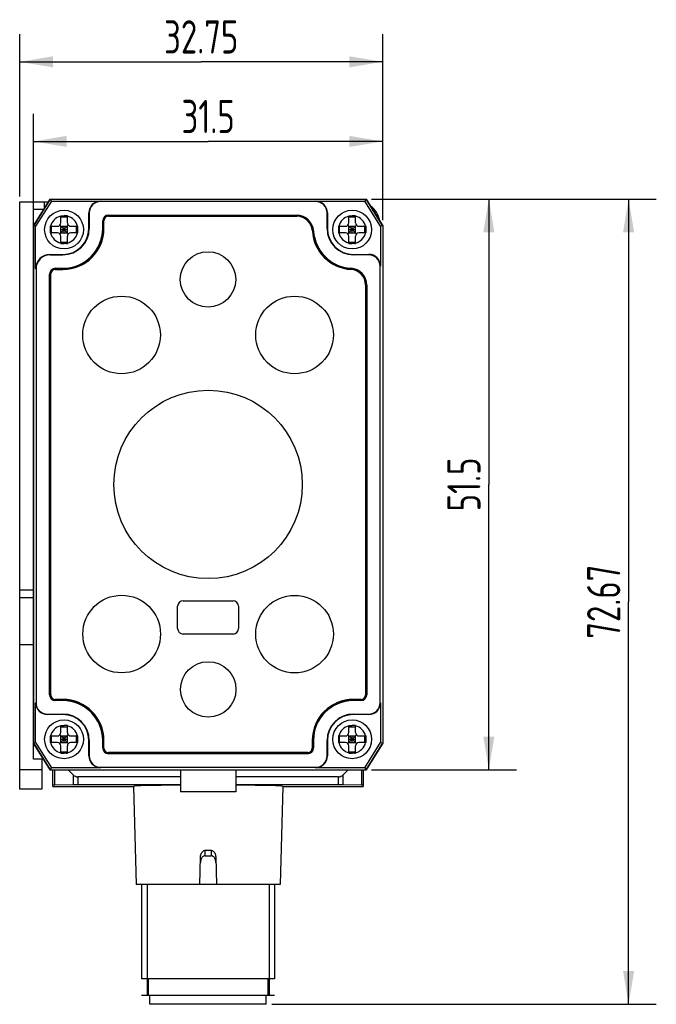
# Model space of a CAD drawing. Header units: millimetres. Extents: x 80 to 332, y 122 to 222.
# Tile 1 of 4: x 80 to 138, y 122 to 211. Entities that reach past the tile are written whole.
import ezdxf

# ---------------------------------------------------------------- set-up
doc = ezdxf.new("R2010")
doc.units = ezdxf.units.MM
doc.header["$LTSCALE"] = 23.1
doc.layers.get('0').update_dxf_attribs({"linetype": 'CONTINUOUS'})
for name, color, linetype in [('000-ID2000X_DXF_DIMENSION', 7, 'CONTINUOUS'), ('DA-13-014413DXF_CONTINUOUS_LINE', 7, 'CONTINUOUS'), ('DE-11-107728DXF_CONTINUOUS_LINE', 7, 'CONTINUOUS'), ('DE-13-002783DXF_CONTINUOUS_LINE', 7, 'CONTINUOUS'), ('DE-13-002784DXF_CONTINUOUS_LINE', 7, 'CONTINUOUS'), ('DE-13-002800DXF_CONTINUOUS_LINE', 7, 'CONTINUOUS'), ('DE-13-002801DXF_CONTINUOUS_LINE', 7, 'CONTINUOUS'), ('DE-13-002819DXF_CONTINUOUS_LINE', 7, 'CONTINUOUS'), ('DE-18-000293DXF_CONTINUOUS_LINE', 7, 'CONTINUOUS'), ('DE-18-000304DXF_CONTINUOUS_LINE', 7, 'CONTINUOUS'), ('DE-18-000305DXF_CONTINUOUS_LINE', 7, 'CONTINUOUS'), ('DE-19-012634DXF_CONTINUOUS_LINE', 7, 'CONTINUOUS'), ('SC-PM2X10B_DXF_CONTINUOUS_LINE', 7, 'CONTINUOUS')]:
    doc.layers.add(name, color=color, linetype=linetype)
doc.styles.get("Standard").update_dxf_attribs({"font": 'ISOCP', "width": 0.8})
doc.dimstyles.new('DIMSTYLE_1', dxfattribs={"dimtxt": 3, "dimasz": 3, "dimexe": 2.5, "dimexo": 0.5, "dimgap": 0.75, "dimtad": 1, "dimdsep": 46, "dimtxsty": 'STANDARD', "dimblk": '_FILLED', "dimblk1": '_FILLED', "dimblk2": '_FILLED', "dimcen": 0.09, "dimclrt": 3, "dimazin": 2, "dimtp": 0.3, "dimtm": 0.3, "dimtfac": 1, "dimtofl": 0, "dimtmove": 0, "dimatfit": 3, "dimldrblk": '_FILLED', "dimfxl": 1, "dimtolj": 1, "dimarcsym": 0})

# ---------------------------------------------------------------- blocks, each defined once
blk = doc.blocks.new('_FILLED')
at = {"color": 0, "linetype": 'ByBlock'}
blk.add_solid([(0, 0), (-1, 0.167), (-1, -0.167)], dxfattribs=at)
blk = doc.blocks.new('*D1')
at = {"layer": '000-ID2000X_DXF_DIMENSION', "color": 4}
for p, q in [((80.451, 195.028), (80.451, 209.668)), ((113.201, 192.878), (113.201, 209.668)), ((80.451, 207.168), (96.826, 207.168)), ((113.201, 207.168), (96.826, 207.168))]:
    blk.add_line(p, q, dxfattribs=at)
at = {"layer": '000-ID2000X_DXF_DIMENSION', "color": 4, "xscale": 3, "yscale": 3, "zscale": 3, "rotation": 180}
blk.add_blockref('_FILLED', (80.451, 207.168), dxfattribs=at)
at = {"layer": '000-ID2000X_DXF_DIMENSION', "color": 4, "xscale": 3, "yscale": 3, "zscale": 3}
blk.add_blockref('_FILLED', (113.201, 207.168), dxfattribs=at)
at = {"layer": '000-ID2000X_DXF_DIMENSION', "color": 3, "insert": (96.826, 210.918), "char_height": 3, "width": 11.01562, "attachment_point": 2, "line_spacing_factor": 0.9}
blk.add_mtext('32.75', dxfattribs=at)
blk = doc.blocks.new('*D2')
at = {"layer": '000-ID2000X_DXF_DIMENSION', "color": 4}
for p, q in [((112.201, 194.778), (125.279, 194.778)), ((122.779, 194.778), (122.779, 169.028)), ((122.779, 143.278), (122.779, 169.028)), ((112.201, 143.278), (125.279, 143.278))]:
    blk.add_line(p, q, dxfattribs=at)
at = {"layer": '000-ID2000X_DXF_DIMENSION', "color": 4, "xscale": 3, "yscale": 3, "zscale": 3}
for p, rotation in [((122.779, 194.778), 90), ((122.779, 143.278), 270)]:
    blk.add_blockref('_FILLED', p, dxfattribs=dict(at, rotation=rotation))
at = {"layer": '000-ID2000X_DXF_DIMENSION', "color": 3, "insert": (119.029, 169.028), "char_height": 3, "width": 8.8125, "attachment_point": 2, "rotation": 90, "line_spacing_factor": 0.9}
blk.add_mtext('51.5', dxfattribs=at)
blk = doc.blocks.new('*D8')
at = {"layer": '000-ID2000X_DXF_DIMENSION', "color": 4}
for p, q in [((112.201, 194.778), (137.889, 194.778)), ((135.389, 194.778), (135.389, 158.445)), ((135.389, 122.111), (135.389, 158.445)), ((103.202, 122.111), (137.889, 122.111))]:
    blk.add_line(p, q, dxfattribs=at)
at = {"layer": '000-ID2000X_DXF_DIMENSION', "color": 4, "xscale": 3, "yscale": 3, "zscale": 3}
for p, rotation in [((135.389, 194.778), 90), ((135.389, 122.111), 270)]:
    blk.add_blockref('_FILLED', p, dxfattribs=dict(at, rotation=rotation))
at = {"layer": '000-ID2000X_DXF_DIMENSION', "color": 3, "insert": (131.639, 158.445), "char_height": 3, "width": 11.01562, "attachment_point": 2, "rotation": 90, "line_spacing_factor": 0.9}
blk.add_mtext('72.67', dxfattribs=at)
blk = doc.blocks.new('*D11')
at = {"layer": '000-ID2000X_DXF_DIMENSION', "color": 4}
for p, q in [((81.701, 192.878), (81.701, 202.484)), ((113.201, 192.878), (113.201, 202.484)), ((81.701, 199.984), (97.451, 199.984)), ((113.201, 199.984), (97.451, 199.984))]:
    blk.add_line(p, q, dxfattribs=at)
at = {"layer": '000-ID2000X_DXF_DIMENSION', "color": 4, "xscale": 3, "yscale": 3, "zscale": 3, "rotation": 180}
blk.add_blockref('_FILLED', (81.701, 199.984), dxfattribs=at)
at = {"layer": '000-ID2000X_DXF_DIMENSION', "color": 4, "xscale": 3, "yscale": 3, "zscale": 3}
blk.add_blockref('_FILLED', (113.201, 199.984), dxfattribs=at)
at = {"layer": '000-ID2000X_DXF_DIMENSION', "color": 3, "insert": (97.451, 203.734), "char_height": 3, "width": 8.8125, "attachment_point": 2, "line_spacing_factor": 0.9}
blk.add_mtext('31.5', dxfattribs=at)

msp = doc.modelspace()

# ---------------------------------------------------------------- linework, layer by layer
at = {"layer": 'DA-13-014413DXF_CONTINUOUS_LINE', "color": 7}
for p, q in [((83.478, 194.778), (111.424, 194.778)), ((81.777, 192.5), (83.054, 194.543)), ((111.847, 194.543), (113.125, 192.5)), ((105.441, 193.308), (88.471, 193.308)), ((81.701, 192.235), (81.701, 145.822)), ((87.971, 192.808), (87.971, 192.128)), ((113.201, 192.235), (113.201, 145.822)), ((83.671, 188.508), (84.351, 188.508)), ((83.171, 150.048), (83.171, 188.008)), ((111.731, 150.048), (111.731, 187.018)), ((83.671, 149.548), (84.351, 149.548)), ((111.231, 149.548), (110.551, 149.548)), ((87.971, 145.928), (87.971, 145.248)), ((106.931, 145.248), (106.931, 145.928)), ((83.054, 143.513), (81.777, 145.557)), ((113.125, 145.557), (111.847, 143.513)), ((88.471, 144.748), (106.431, 144.748)), ((83.478, 143.278), (111.424, 143.278))]:
    msp.add_line(p, q, dxfattribs=at)
at = {"layer": 'DA-13-014413DXF_CONTINUOUS_LINE', "color": 4}
for p, q in [((87.971, 192.808), (88.057, 192.895)), ((88.384, 193.222), (88.471, 193.308)), ((92.591, 193.228), (92.671, 193.308)), ((96.791, 193.228), (96.871, 193.308)), ((100.991, 193.228), (101.071, 193.308)), ((105.191, 193.228), (105.271, 193.308)), ((107.064, 190.9), (107.124, 190.961)), ((83.584, 188.422), (83.671, 188.508)), ((109.094, 188.73), (109.153, 188.789)), ((83.171, 188.008), (83.257, 188.095)), ((111.648, 187.085), (111.724, 187.16)), ((83.171, 183.808), (83.251, 183.888)), ((111.651, 182.887), (111.731, 182.967)), ((83.171, 179.608), (83.251, 179.688)), ((111.651, 178.686), (111.731, 178.766)), ((83.171, 175.408), (83.251, 175.488)), ((111.651, 174.486), (111.731, 174.566)), ((83.171, 171.208), (83.251, 171.288)), ((111.651, 170.286), (111.731, 170.366)), ((83.171, 167.007), (83.251, 167.087)), ((111.651, 166.086), (111.731, 166.166)), ((83.171, 162.807), (83.251, 162.887)), ((111.651, 161.886), (111.731, 161.966)), ((83.171, 158.607), (83.251, 158.687)), ((111.651, 157.685), (111.731, 157.765)), ((83.171, 154.407), (83.251, 154.487)), ((111.651, 153.485), (111.731, 153.565)), ((83.171, 150.206), (83.251, 150.286)), ((86.203, 149.039), (86.26, 149.096)), ((87.916, 146.552), (87.983, 146.618)), ((90.313, 144.748), (90.393, 144.828)), ((94.513, 144.748), (94.593, 144.828)), ((98.714, 144.748), (98.794, 144.828)), ((102.914, 144.748), (102.994, 144.828))]:
    msp.add_line(p, q, dxfattribs=at)
at = {"layer": 'DA-13-014413DXF_CONTINUOUS_LINE', "color": 7}
for centre, radius, start, end in [((88.471, 192.808), 0.5, 90, 180), ((105.441, 191.808), 1.5, 3.58332, 90), ((84.351, 192.128), 3.62, 270, 360), ((110.551, 192.128), 3.62, 183.58332, 266.41668), ((83.671, 188.008), 0.5, 90, 180), ((110.231, 187.018), 1.5, 0, 86.41668), ((83.671, 150.048), 0.5, 180, 270), ((84.351, 145.928), 3.62, 0, 90), ((110.551, 145.928), 3.62, 90, 180), ((111.231, 150.048), 0.5, 270, 360), ((88.471, 145.248), 0.5, 180, 270), ((106.431, 145.248), 0.5, 270, 360)]:
    msp.add_arc(centre, radius, start, end, dxfattribs=at)
at = {"layer": 'DE-11-107728DXF_CONTINUOUS_LINE', "color": 7}
for p, q in [((80.451, 141.528), (80.451, 194.528)), ((80.451, 194.528), (83.044, 194.528)), ((80.451, 159.528), (81.701, 159.528)), ((82.451, 141.528), (80.451, 141.528))]:
    msp.add_line(p, q, dxfattribs=at)
at = {"layer": 'DE-11-107728DXF_CONTINUOUS_LINE', "color": 4}
for p, q in [((82.651, 194.528), (82.651, 193.898)), ((80.451, 158.814), (81.701, 158.814)), ((80.451, 154.571), (81.701, 154.571)), ((82.451, 143.286), (80.451, 143.286))]:
    msp.add_line(p, q, dxfattribs=at)
at = {"layer": 'DE-11-107728DXF_CONTINUOUS_LINE', "color": 3}
msp.add_line((82.451, 144.228), (82.451, 141.528), dxfattribs=at)
at = {"layer": 'DE-11-107728DXF_CONTINUOUS_LINE', "color": 7}
msp.add_arc((110.951, 192.528), 2, 8.12014, 55.89585, dxfattribs=at)
at = {"layer": 'DE-13-002783DXF_CONTINUOUS_LINE', "color": 4}
msp.add_line((103.452, 122.911), (91.452, 122.911), dxfattribs=at)
at = {"layer": 'DE-13-002784DXF_CONTINUOUS_LINE', "color": 7}
for p, q in [((83.452, 141.779), (83.452, 143.278)), ((84.815, 143.278), (85.277, 142.816)), ((109.628, 142.816), (110.09, 143.278)), ((111.452, 143.278), (111.452, 141.779)), ((94.951, 142.641), (85.701, 142.641)), ((109.204, 142.641), (99.951, 142.641)), ((83.452, 141.779), (90.72, 141.779)), ((85.277, 141.908), (83.628, 141.879)), ((94.951, 141.911), (85.701, 141.911)), ((90.72, 141.78), (90.952, 132.911)), ((109.204, 141.911), (99.951, 141.911)), ((104.185, 141.78), (103.952, 132.911)), ((104.185, 141.779), (111.452, 141.779)), ((111.277, 141.879), (109.628, 141.908)), ((97.188, 136.011), (97.717, 136.011)), ((96.702, 132.911), (96.768, 135.419)), ((97.176, 135.511), (97.729, 135.511)), ((98.137, 135.419), (98.202, 132.911)), ((103.952, 132.911), (90.952, 132.911)), ((91.452, 132.911), (91.452, 124.411)), ((103.452, 132.911), (103.452, 124.411)), ((103.452, 124.411), (91.452, 124.411)), ((92.052, 124.411), (92.052, 122.911)), ((102.852, 124.411), (102.852, 122.911)), ((102.952, 122.911), (91.952, 122.911))]:
    msp.add_line(p, q, dxfattribs=at)
at = {"layer": 'DE-13-002784DXF_CONTINUOUS_LINE', "color": 4}
for p, q in [((83.628, 141.879), (83.628, 143.278)), ((111.277, 143.278), (111.277, 141.879)), ((85.277, 142.816), (85.277, 141.908)), ((85.701, 142.641), (85.701, 141.911)), ((109.204, 141.911), (109.204, 142.641)), ((109.628, 141.908), (109.628, 142.816)), ((83.452, 141.779), (90.72, 141.779)), ((104.185, 141.779), (111.452, 141.779)), ((97.176, 135.511), (97.188, 136.011)), ((97.717, 136.011), (97.729, 135.511)), ((91.952, 132.911), (91.952, 122.911)), ((102.952, 132.911), (102.952, 122.911))]:
    msp.add_line(p, q, dxfattribs=at)
at = {"layer": 'DE-13-002784DXF_CONTINUOUS_LINE', "color": 7}
for centre, major_axis, ratio, start_param, end_param in [((85.701, 143.241), (0.6, 0), 1, -2.356194, -1.570796), ((109.204, 143.241), (0, 0.6), 1, -3.141593, -2.356194), ((84.052, 141.871), (0.6, 0), 0.017455, 2.356194, 3.141593), ((85.701, 141.9), (0.6, 0), 0.017455, 1.570796, 2.356194), ((97.452, 141.78), (6.732, 0), 0.017455, 1.951594, 3.14205), ((97.452, 141.78), (6.732, 0), 0.017455, -0.000457, 1.190606), ((109.204, 141.9), (0.6, 0), 0.017455, 0.785398, 1.570796), ((110.852, 141.871), (0.6, 0), 0.017455, 0, 0.785398)]:
    msp.add_ellipse(centre, major_axis=major_axis, ratio=ratio, start_param=start_param, end_param=end_param, dxfattribs=at)
for points, knots in [([(96.768, 135.419), (96.77, 135.485), (96.784, 135.584), (96.827, 135.709), (96.871, 135.799), (96.929, 135.88), (97.001, 135.949), (97.074, 135.99), (97.138, 136.007), (97.171, 136.011), (97.188, 136.011)], [0, 0, 0, 0, 0.250028, 0.375163, 0.500219, 0.625191, 0.750067, 0.874841, 0.937409, 1, 1, 1, 1]), ([(97.717, 136.011), (97.734, 136.011), (97.767, 136.007), (97.831, 135.99), (97.904, 135.949), (97.976, 135.88), (98.034, 135.799), (98.078, 135.709), (98.121, 135.584), (98.135, 135.485), (98.137, 135.419)], [0, 0, 0, 0, 0.062591, 0.125159, 0.249933, 0.374809, 0.499781, 0.624837, 0.749972, 1, 1, 1, 1]), ([(97.176, 135.511), (97.159, 135.511), (97.126, 135.508), (97.062, 135.49), (96.989, 135.448), (96.916, 135.379), (96.859, 135.297), (96.814, 135.208), (96.771, 135.082), (96.757, 134.982), (96.755, 134.915)], [0, 0, 0, 0, 0.062597, 0.125166, 0.249936, 0.374811, 0.499773, 0.624814, 0.749939, 1, 1, 1, 1]), ([(98.15, 134.915), (98.148, 134.982), (98.134, 135.082), (98.091, 135.208), (98.046, 135.297), (97.989, 135.379), (97.916, 135.448), (97.843, 135.49), (97.779, 135.508), (97.746, 135.511), (97.729, 135.511)], [0, 0, 0, 0, 0.250061, 0.375186, 0.500227, 0.625189, 0.750064, 0.874834, 0.937403, 1, 1, 1, 1])]:
    msp.add_open_spline(points, degree=3, knots=knots, dxfattribs=at)
at = {"layer": 'DE-13-002800DXF_CONTINUOUS_LINE', "color": 7}
for p, q in [((83.478, 194.778), (111.423, 194.778)), ((83.054, 194.543), (81.777, 192.5)), ((113.125, 192.5), (111.847, 194.543)), ((81.701, 192.235), (81.701, 145.822)), ((113.201, 192.235), (113.201, 145.822)), ((81.777, 145.557), (83.054, 143.513)), ((111.847, 143.513), (113.125, 145.557)), ((83.478, 143.278), (111.423, 143.278))]:
    msp.add_line(p, q, dxfattribs=at)
at = {"layer": 'DE-13-002801DXF_CONTINUOUS_LINE', "color": 7}
for p, q in [((83.201, 194.778), (81.701, 192.378)), ((83.201, 194.778), (111.701, 194.778)), ((113.201, 192.378), (111.701, 194.778)), ((81.701, 144.228), (81.701, 193.828)), ((82.607, 193.828), (81.701, 193.828)), ((113.201, 192.378), (113.201, 145.678)), ((81.701, 145.678), (83.201, 143.278)), ((111.701, 143.278), (113.201, 145.678)), ((82.607, 144.228), (81.701, 144.228)), ((83.201, 143.278), (111.701, 143.278)), ((94.951, 143.278), (94.951, 141.278)), ((99.951, 143.278), (99.951, 141.278)), ((99.951, 141.278), (94.951, 141.278))]:
    msp.add_line(p, q, dxfattribs=at)
at = {"layer": 'DE-13-002819DXF_CONTINUOUS_LINE', "color": 7}
for p, q in [((81.701, 192.378), (83.201, 194.778)), ((83.201, 194.778), (111.701, 194.778)), ((83.305, 194.59), (83.201, 194.778)), ((111.701, 194.778), (111.596, 194.59)), ((111.701, 194.778), (113.201, 192.378)), ((83.305, 194.59), (81.889, 192.324)), ((83.305, 194.59), (87.751, 194.59)), ((107.151, 194.556), (87.751, 194.556)), ((107.151, 194.59), (111.596, 194.59)), ((113.012, 192.324), (111.596, 194.59)), ((86.689, 192.128), (86.689, 193.528)), ((86.723, 193.528), (86.723, 192.128)), ((88.471, 193.335), (105.441, 193.335)), ((108.178, 192.128), (108.178, 193.528)), ((108.212, 193.528), (108.212, 192.128)), ((81.701, 192.378), (81.701, 145.678)), ((81.889, 192.324), (81.701, 192.378)), ((81.889, 188.478), (81.889, 192.324)), ((87.944, 192.128), (87.944, 192.808)), ((113.201, 192.378), (113.012, 192.324)), ((113.012, 192.324), (113.012, 188.728)), ((113.201, 192.378), (113.201, 145.678)), ((83.201, 189.79), (84.351, 189.79)), ((83.201, 189.756), (84.351, 189.756)), ((110.551, 189.79), (111.951, 189.79)), ((111.951, 189.756), (110.551, 189.756)), ((81.923, 188.478), (81.923, 149.328)), ((83.671, 188.535), (84.351, 188.535)), ((112.978, 149.328), (112.978, 188.728)), ((83.144, 150.048), (83.144, 188.008)), ((111.757, 187.018), (111.757, 150.048)), ((81.889, 145.732), (81.889, 149.328)), ((84.351, 149.522), (83.671, 149.522)), ((111.231, 149.522), (110.551, 149.522)), ((113.012, 149.328), (113.012, 145.732)), ((82.951, 148.301), (84.351, 148.301)), ((84.351, 148.267), (82.951, 148.267)), ((110.551, 148.301), (111.951, 148.301)), ((111.951, 148.267), (110.551, 148.267)), ((81.701, 145.678), (81.889, 145.732)), ((81.889, 145.732), (83.305, 143.467)), ((86.689, 144.528), (86.689, 145.928)), ((86.723, 145.928), (86.723, 144.528)), ((87.944, 145.248), (87.944, 145.928)), ((106.957, 145.928), (106.957, 145.248)), ((108.178, 144.528), (108.178, 145.928)), ((108.212, 145.928), (108.212, 144.528)), ((111.596, 143.467), (113.012, 145.732)), ((113.012, 145.732), (113.201, 145.678)), ((83.201, 143.278), (81.701, 145.678)), ((113.201, 145.678), (111.701, 143.278)), ((106.431, 144.722), (88.471, 144.722)), ((83.201, 143.278), (83.305, 143.467)), ((83.201, 143.278), (111.701, 143.278)), ((87.751, 143.467), (83.305, 143.467)), ((87.751, 143.501), (107.151, 143.501)), ((111.596, 143.467), (107.151, 143.467)), ((111.596, 143.467), (111.701, 143.278))]:
    msp.add_line(p, q, dxfattribs=at)
at = {"layer": 'DE-13-002819DXF_CONTINUOUS_LINE', "color": 4}
for p, q in [((87.751, 194.59), (87.751, 194.556)), ((107.151, 194.59), (107.151, 194.556)), ((86.689, 193.528), (86.723, 193.528)), ((88.471, 193.228), (88.471, 193.335)), ((88.471, 193.312), (105.441, 193.312)), ((105.441, 193.228), (105.441, 193.335)), ((108.212, 193.528), (108.178, 193.528)), ((86.723, 192.128), (86.689, 192.128)), ((88.051, 192.808), (87.944, 192.808)), ((87.944, 192.128), (88.051, 192.128)), ((87.967, 192.128), (87.967, 192.808)), ((108.178, 192.128), (108.212, 192.128)), ((106.858, 191.897), (106.964, 191.904)), ((83.201, 189.756), (83.201, 189.79)), ((84.351, 189.756), (84.351, 189.79)), ((110.551, 189.756), (110.551, 189.79)), ((111.951, 189.79), (111.951, 189.756)), ((81.923, 188.478), (81.889, 188.478)), ((83.671, 188.428), (83.671, 188.535)), ((83.671, 188.512), (84.351, 188.512)), ((84.351, 188.428), (84.351, 188.535)), ((110.319, 188.436), (110.326, 188.542)), ((113.012, 188.728), (112.978, 188.728)), ((83.144, 188.008), (83.251, 188.008)), ((83.167, 150.048), (83.167, 188.008)), ((111.651, 187.018), (111.757, 187.018)), ((111.734, 187.018), (111.734, 150.048)), ((81.889, 149.328), (81.923, 149.328)), ((83.251, 150.048), (83.144, 150.048)), ((83.671, 149.628), (83.671, 149.522)), ((84.351, 149.545), (83.671, 149.545)), ((84.351, 149.522), (84.351, 149.628)), ((110.551, 149.522), (110.551, 149.628)), ((111.231, 149.545), (110.551, 149.545)), ((111.231, 149.522), (111.231, 149.628)), ((111.651, 150.048), (111.757, 150.048)), ((113.012, 149.328), (112.978, 149.328)), ((82.951, 148.267), (82.951, 148.301)), ((84.351, 148.301), (84.351, 148.267)), ((110.551, 148.301), (110.551, 148.267)), ((111.951, 148.267), (111.951, 148.301)), ((86.723, 145.928), (86.689, 145.928)), ((87.944, 145.928), (88.051, 145.928)), ((87.967, 145.248), (87.967, 145.928)), ((106.851, 145.928), (106.957, 145.928)), ((106.934, 145.928), (106.934, 145.248)), ((108.178, 145.928), (108.212, 145.928)), ((88.051, 145.248), (87.944, 145.248)), ((106.851, 145.248), (106.957, 145.248)), ((86.689, 144.528), (86.723, 144.528)), ((88.471, 144.828), (88.471, 144.722)), ((106.431, 144.745), (88.471, 144.745)), ((106.431, 144.828), (106.431, 144.722)), ((108.212, 144.528), (108.178, 144.528)), ((87.751, 143.467), (87.751, 143.501)), ((107.151, 143.467), (107.151, 143.501))]:
    msp.add_line(p, q, dxfattribs=at)
at = {"layer": 'DE-13-002819DXF_CONTINUOUS_LINE', "color": 7}
for centre, radius, start, end in [((87.751, 193.528), 1.061, 90, 180), ((87.751, 193.528), 1.027, 90, 180), ((107.151, 193.528), 1.061, 0, 90), ((107.151, 193.528), 1.027, 0, 90), ((88.471, 192.808), 0.526, 90, 180), ((105.441, 191.808), 1.526, 3.58332, 90), ((84.351, 192.128), 3.594, 270, 360), ((84.351, 192.128), 2.373, 270, 360), ((84.351, 192.128), 2.339, 270, 360), ((110.551, 192.128), 2.373, 180, 270), ((110.551, 192.128), 2.339, 180, 270), ((110.551, 192.128), 3.594, 183.58332, 266.41668), ((83.201, 188.478), 1.311, 90, 180), ((83.201, 188.478), 1.277, 90, 180), ((111.951, 188.728), 1.061, 0, 90), ((111.951, 188.728), 1.027, 0, 90), ((83.671, 188.008), 0.526, 90, 180), ((110.231, 187.018), 1.526, 0, 86.41668), ((82.951, 149.328), 1.061, 180, 270), ((82.951, 149.328), 1.027, 180, 270), ((83.671, 150.048), 0.526, 180, 270), ((84.351, 145.928), 3.594, 0, 90), ((110.551, 145.928), 3.594, 90, 180), ((111.231, 150.048), 0.526, 270, 360), ((111.951, 149.328), 1.061, 270, 360), ((111.951, 149.328), 1.027, 270, 360), ((84.351, 145.928), 2.373, 0, 90), ((84.351, 145.928), 2.339, 0, 90), ((110.551, 145.928), 2.373, 90, 180), ((110.551, 145.928), 2.339, 90, 180), ((88.471, 145.248), 0.526, 180, 270), ((106.431, 145.248), 0.526, 270, 360), ((87.751, 144.528), 1.061, 180, 270), ((87.751, 144.528), 1.027, 180, 270), ((107.151, 144.528), 1.061, 270, 360), ((107.151, 144.528), 1.027, 270, 360)]:
    msp.add_arc(centre, radius, start, end, dxfattribs=at)
at = {"layer": 'DE-13-002819DXF_CONTINUOUS_LINE', "color": 4}
for centre, radius, start, end in [((88.471, 192.808), 0.503, 90, 180), ((105.441, 191.808), 1.503, 3.58332, 90), ((84.351, 192.128), 3.617, 270, 360), ((110.551, 192.128), 3.617, 183.58332, 266.41668), ((83.671, 188.008), 0.503, 90, 180), ((110.231, 187.018), 1.503, 0, 86.41668), ((83.671, 150.048), 0.503, 180, 270), ((84.351, 145.928), 3.617, 0, 90), ((110.551, 145.928), 3.617, 90, 180), ((111.231, 150.048), 0.503, 270, 360), ((88.471, 145.248), 0.503, 180, 270), ((106.431, 145.248), 0.503, 270, 360)]:
    msp.add_arc(centre, radius, start, end, dxfattribs=at)
at = {"layer": 'DE-18-000293DXF_CONTINUOUS_LINE', "color": 7}
for p, q in [((88.051, 192.128), (88.051, 192.828)), ((88.451, 193.228), (105.459, 193.228)), ((83.651, 188.428), (84.351, 188.428)), ((83.251, 150.028), (83.251, 188.028)), ((111.651, 187.037), (111.651, 150.028)), ((95.201, 158.528), (99.701, 158.528)), ((94.701, 156.028), (94.701, 158.028)), ((100.201, 158.028), (100.201, 156.028)), ((99.701, 155.528), (95.201, 155.528)), ((84.351, 149.628), (83.651, 149.628)), ((111.251, 149.628), (110.551, 149.628)), ((88.051, 145.228), (88.051, 145.928)), ((106.851, 145.928), (106.851, 145.228)), ((106.451, 144.828), (88.451, 144.828))]:
    msp.add_line(p, q, dxfattribs=at)
for centre, radius in [((97.441, 187.528), 2.5), ((89.641, 182.518), 3.5), ((105.251, 182.518), 3.5), ((97.451, 169.028), 8.5), ((89.651, 155.528), 3.5), ((105.251, 155.518), 3.5), ((97.461, 150.528), 2.5)]:
    msp.add_circle(centre, radius, dxfattribs=at)
for centre, radius, start, end in [((88.451, 192.828), 0.4, 90, 180), ((105.459, 191.828), 1.4, 3.37229, 90), ((84.351, 192.128), 3.7, 270, 360), ((110.551, 192.128), 3.7, 183.37229, 266.62771), ((83.651, 188.028), 0.4, 90, 180), ((110.251, 187.037), 1.4, 0, 86.62771), ((95.201, 158.028), 0.5, 90, 180), ((99.701, 158.028), 0.5, 0, 90), ((95.201, 156.028), 0.5, 180, 270), ((99.701, 156.028), 0.5, 270, 360), ((83.651, 150.028), 0.4, 180, 270), ((84.351, 145.928), 3.7, 0, 90), ((110.551, 145.928), 3.7, 90, 180), ((111.251, 150.028), 0.4, 270, 360), ((88.451, 145.228), 0.4, 180, 270), ((106.451, 145.228), 0.4, 270, 360)]:
    msp.add_arc(centre, radius, start, end, dxfattribs=at)
at = {"layer": 'DE-18-000304DXF_CONTINUOUS_LINE', "color": 7}
for p, q in [((88.051, 192.128), (88.051, 192.828)), ((88.451, 193.228), (105.459, 193.228)), ((83.651, 188.428), (84.351, 188.428)), ((83.251, 150.028), (83.251, 188.028)), ((111.651, 187.037), (111.651, 150.028)), ((84.351, 149.628), (83.651, 149.628)), ((111.251, 149.628), (110.551, 149.628)), ((88.051, 145.228), (88.051, 145.928)), ((106.851, 145.928), (106.851, 145.228)), ((106.451, 144.828), (88.451, 144.828))]:
    msp.add_line(p, q, dxfattribs=at)
for centre, radius, start, end in [((88.451, 192.828), 0.4, 90, 180), ((105.459, 191.828), 1.4, 3.37229, 90), ((84.351, 192.128), 3.7, 270, 360), ((110.551, 192.128), 3.7, 183.37229, 266.62771), ((83.651, 188.028), 0.4, 90, 180), ((110.251, 187.037), 1.4, 0, 86.62771), ((83.651, 150.028), 0.4, 180, 270), ((84.351, 145.928), 3.7, 0, 90), ((110.551, 145.928), 3.7, 90, 180), ((111.251, 150.028), 0.4, 270, 360), ((88.451, 145.228), 0.4, 180, 270), ((106.451, 145.228), 0.4, 270, 360)]:
    msp.add_arc(centre, radius, start, end, dxfattribs=at)
at = {"layer": 'DE-18-000305DXF_CONTINUOUS_LINE', "color": 7}
for p, q in [((88.051, 192.128), (88.051, 192.828)), ((88.451, 193.228), (105.459, 193.228)), ((83.651, 188.428), (84.351, 188.428)), ((83.251, 150.028), (83.251, 188.028)), ((111.651, 187.037), (111.651, 150.028)), ((95.201, 158.528), (99.701, 158.528)), ((94.701, 156.028), (94.701, 158.028)), ((100.201, 158.028), (100.201, 156.028)), ((99.701, 155.528), (95.201, 155.528)), ((84.351, 149.628), (83.651, 149.628)), ((111.251, 149.628), (110.551, 149.628)), ((88.051, 145.228), (88.051, 145.928)), ((106.851, 145.928), (106.851, 145.228)), ((106.451, 144.828), (88.451, 144.828))]:
    msp.add_line(p, q, dxfattribs=at)
for centre, radius in [((97.441, 187.528), 2.5), ((89.641, 182.518), 3.5), ((105.251, 182.518), 3.5), ((97.451, 169.028), 8.5), ((89.651, 155.528), 3.5), ((105.251, 155.518), 3.5), ((97.461, 150.528), 2.5)]:
    msp.add_circle(centre, radius, dxfattribs=at)
for centre, radius, start, end in [((88.451, 192.828), 0.4, 90, 180), ((105.459, 191.828), 1.4, 3.37229, 90), ((84.351, 192.128), 3.7, 270, 360), ((110.551, 192.128), 3.7, 183.37229, 266.62771), ((83.651, 188.028), 0.4, 90, 180), ((110.251, 187.037), 1.4, 0, 86.62771), ((95.201, 158.028), 0.5, 90, 180), ((99.701, 158.028), 0.5, 0, 90), ((95.201, 156.028), 0.5, 180, 270), ((99.701, 156.028), 0.5, 270, 360), ((83.651, 150.028), 0.4, 180, 270), ((84.351, 145.928), 3.7, 0, 90), ((110.551, 145.928), 3.7, 90, 180), ((111.251, 150.028), 0.4, 270, 360), ((88.451, 145.228), 0.4, 180, 270), ((106.451, 145.228), 0.4, 270, 360)]:
    msp.add_arc(centre, radius, start, end, dxfattribs=at)
at = {"layer": 'DE-19-012634DXF_CONTINUOUS_LINE', "color": 7}
for p, q in [((92.202, 122.111), (92.202, 122.911)), ((102.702, 122.111), (102.702, 122.911)), ((102.702, 122.111), (92.202, 122.111))]:
    msp.add_line(p, q, dxfattribs=at)
at = {"layer": 'SC-PM2X10B_DXF_CONTINUOUS_LINE', "color": 7}
for p, q in [((84.151, 192.628), (84.151, 193.278)), ((84.151, 193.278), (84.201, 193.278)), ((84.151, 193.165), (84.751, 193.165)), ((84.201, 193.278), (84.451, 193.278)), ((84.751, 192.628), (84.751, 193.278)), ((110.151, 192.628), (110.151, 193.278)), ((110.151, 193.278), (110.201, 193.278)), ((110.151, 193.165), (110.751, 193.165)), ((110.201, 193.278), (110.451, 193.278)), ((110.751, 192.628), (110.751, 193.278)), ((83.201, 192.328), (83.851, 192.328)), ((83.201, 192.328), (83.201, 192.262)), ((83.314, 191.728), (83.314, 192.328)), ((84.063, 191.641), (84.838, 192.416)), ((84.838, 191.641), (84.063, 192.416)), ((84.151, 191.728), (84.151, 192.328)), ((84.151, 192.328), (84.751, 192.328)), ((84.151, 192.028), (84.751, 192.028)), ((84.451, 191.728), (84.451, 192.328)), ((84.751, 191.728), (84.751, 192.328)), ((85.051, 192.328), (85.7, 192.328)), ((85.587, 191.728), (85.587, 192.328)), ((109.201, 192.328), (109.851, 192.328)), ((109.201, 192.328), (109.201, 192.262)), ((109.314, 191.728), (109.314, 192.328)), ((110.063, 191.641), (110.838, 192.416)), ((110.838, 191.641), (110.063, 192.416)), ((110.151, 192.328), (110.751, 192.328)), ((110.151, 191.728), (110.151, 192.328)), ((110.151, 192.028), (110.751, 192.028)), ((110.451, 191.728), (110.451, 192.328)), ((110.751, 191.728), (110.751, 192.328)), ((111.051, 192.328), (111.7, 192.328)), ((111.587, 191.728), (111.587, 192.328)), ((83.851, 191.728), (83.201, 191.728)), ((84.151, 191.728), (84.751, 191.728)), ((84.151, 190.779), (84.151, 191.428)), ((84.751, 190.779), (84.751, 191.428)), ((85.7, 191.728), (85.051, 191.728)), ((85.7, 191.728), (85.701, 191.795)), ((109.851, 191.728), (109.201, 191.728)), ((110.151, 191.728), (110.751, 191.728)), ((110.151, 190.779), (110.151, 191.428)), ((110.751, 190.779), (110.751, 191.428)), ((111.7, 191.728), (111.051, 191.728)), ((111.7, 191.728), (111.701, 191.795)), ((84.151, 190.892), (84.751, 190.892)), ((84.651, 190.778), (84.451, 190.778)), ((110.151, 190.892), (110.751, 190.892)), ((110.651, 190.778), (110.451, 190.778)), ((84.151, 146.628), (84.151, 147.278)), ((84.151, 147.278), (84.201, 147.278)), ((84.151, 147.165), (84.751, 147.165)), ((84.201, 147.278), (84.451, 147.278)), ((84.751, 146.628), (84.751, 147.278)), ((110.151, 146.628), (110.151, 147.278)), ((110.151, 147.278), (110.201, 147.278)), ((110.151, 147.165), (110.751, 147.165)), ((110.201, 147.278), (110.451, 147.278)), ((110.751, 146.628), (110.751, 147.278)), ((83.201, 146.328), (83.851, 146.328)), ((83.201, 146.328), (83.201, 146.262)), ((83.314, 145.728), (83.314, 146.328)), ((84.063, 145.641), (84.838, 146.416)), ((84.838, 145.641), (84.063, 146.416)), ((84.151, 146.328), (84.751, 146.328)), ((84.151, 145.728), (84.151, 146.328)), ((84.151, 146.028), (84.751, 146.028)), ((84.451, 145.728), (84.451, 146.328)), ((84.751, 145.728), (84.751, 146.328)), ((85.051, 146.328), (85.7, 146.328)), ((85.587, 145.728), (85.587, 146.328)), ((85.7, 145.728), (85.701, 145.795)), ((109.201, 146.328), (109.851, 146.328)), ((109.201, 146.328), (109.201, 146.262)), ((109.314, 145.728), (109.314, 146.328)), ((110.063, 145.641), (110.838, 146.416)), ((110.838, 145.641), (110.063, 146.416)), ((110.151, 146.328), (110.751, 146.328)), ((110.151, 145.728), (110.151, 146.328)), ((110.151, 146.028), (110.751, 146.028)), ((110.451, 145.728), (110.451, 146.328)), ((110.751, 145.728), (110.751, 146.328)), ((111.051, 146.328), (111.7, 146.328)), ((111.587, 145.728), (111.587, 146.328)), ((111.7, 145.728), (111.701, 145.795)), ((83.851, 145.728), (83.201, 145.728)), ((84.151, 145.728), (84.751, 145.728)), ((84.151, 144.779), (84.151, 145.428)), ((84.151, 144.892), (84.751, 144.892)), ((84.751, 144.779), (84.751, 145.428)), ((85.7, 145.728), (85.051, 145.728)), ((109.851, 145.728), (109.201, 145.728)), ((110.151, 145.728), (110.751, 145.728)), ((110.151, 144.779), (110.151, 145.428)), ((110.151, 144.892), (110.751, 144.892)), ((110.751, 144.779), (110.751, 145.428)), ((111.7, 145.728), (111.051, 145.728)), ((84.651, 144.778), (84.451, 144.778)), ((110.651, 144.778), (110.451, 144.778))]:
    msp.add_line(p, q, dxfattribs=at)
for centre in [(84.451, 192.028), (110.451, 192.028), (84.451, 146.028), (110.451, 146.028)]:
    msp.add_circle(centre, 1.75, dxfattribs=at)
at = {"layer": 'SC-PM2X10B_DXF_CONTINUOUS_LINE', "color": 4}
for centre, start, end in [((84.451, 192.028), 103.88654, 166.11346), ((84.451, 192.028), 13.88654, 76.11346), ((110.451, 192.028), 103.88654, 166.11346), ((110.451, 192.028), 13.88654, 76.11346), ((84.451, 192.028), 193.88654, 256.11346), ((84.451, 192.028), 283.88654, 346.11346), ((110.451, 192.028), 193.88654, 256.11346), ((110.451, 192.028), 283.88654, 346.11346), ((84.451, 146.028), 103.88654, 166.11346), ((84.451, 146.028), 13.88654, 76.11346), ((110.451, 146.028), 103.88654, 166.11346), ((110.451, 146.028), 13.88654, 76.11346), ((84.451, 146.028), 193.88654, 256.11346), ((84.451, 146.028), 283.88654, 346.11346), ((110.451, 146.028), 193.88654, 256.11346), ((110.451, 146.028), 283.88654, 346.11346)]:
    msp.add_arc(centre, 1.25, start, end, dxfattribs=at)
at = {"layer": 'SC-PM2X10B_DXF_CONTINUOUS_LINE', "color": 7}
for centre, radius, start, end in [((84.524, 88.987), 104.291, 89.87562, 90.04043), ((110.524, 88.987), 104.291, 89.87562, 90.04043), ((207.822, 192.028), 124.621, 179.89246, 180.13759), ((83.851, 192.628), 0.3, 270, 360), ((85.051, 192.628), 0.3, 180, 270), ((-38.921, 192.029), 124.621, 359.89246, 0.13759), ((233.822, 192.028), 124.621, 179.89246, 180.13759), ((109.851, 192.628), 0.3, 270, 360), ((111.051, 192.628), 0.3, 180, 270), ((-12.921, 192.029), 124.621, 359.89246, 0.13759), ((83.851, 191.428), 0.3, 0, 90), ((85.051, 191.428), 0.3, 90, 180), ((109.851, 191.428), 0.3, 0, 90), ((111.051, 191.428), 0.3, 90, 180), ((84.377, 295.069), 104.291, 269.87562, 270.04043), ((84.613, 240.564), 49.786, 270.04338, 270.15828), ((110.377, 295.069), 104.291, 269.87562, 270.04043), ((110.613, 240.564), 49.786, 270.04338, 270.15828), ((83.851, 146.628), 0.3, 270, 360), ((84.524, 42.987), 104.291, 89.87562, 90.04043), ((85.051, 146.628), 0.3, 180, 270), ((109.851, 146.628), 0.3, 270, 360), ((110.524, 42.987), 104.291, 89.87562, 90.04043), ((111.051, 146.628), 0.3, 180, 270), ((207.822, 146.028), 124.621, 179.89246, 180.13759), ((-38.921, 146.029), 124.621, 359.89246, 0.13759), ((233.822, 146.028), 124.621, 179.89246, 180.13759), ((-12.921, 146.029), 124.621, 359.89246, 0.13759), ((83.851, 145.428), 0.3, 0, 90), ((85.051, 145.428), 0.3, 90, 180), ((109.851, 145.428), 0.3, 0, 90), ((111.051, 145.428), 0.3, 90, 180), ((84.377, 249.069), 104.291, 269.87562, 270.04043), ((84.613, 194.564), 49.786, 270.04338, 270.15828), ((110.377, 249.069), 104.291, 269.87562, 270.04043), ((110.613, 194.564), 49.786, 270.04338, 270.15828)]:
    msp.add_arc(centre, radius, start, end, dxfattribs=at)

# ---------------------------------------------------------------- dimensions: what is measured, and where the dimension line sits
at = {"layer": '000-ID2000X_DXF_DIMENSION', "color": 4}
for base, p1, picture, middle in [((113.201, 207.168), (80.451, 194.528), '*D1', (96.779, 207.168)), ((113.201, 199.984), (81.701, 192.378), '*D11', (97.407, 199.984))]:
    dim = msp.add_linear_dim(base=base, p1=p1, p2=(113.201, 192.378), dimstyle='DIMSTYLE_1', dxfattribs=at)
    dim.commit()
    dim.dimension.update_dxf_attribs({"geometry": picture, "text_midpoint": middle, "dimtype": 160})
for base, p2, picture, middle in [((135.389, 122.111), (102.702, 122.111), '*D8', (135.389, 158.415)), ((122.779, 143.278), (111.701, 143.278), '*D2', (122.779, 168.984))]:
    dim = msp.add_linear_dim(base=base, p1=(111.701, 194.778), p2=p2, angle=270, dimstyle='DIMSTYLE_1', dxfattribs=at)
    dim.commit()
    dim.dimension.update_dxf_attribs({"geometry": picture, "text_midpoint": middle, "dimtype": 160})

doc.saveas('drawing.dxf')
